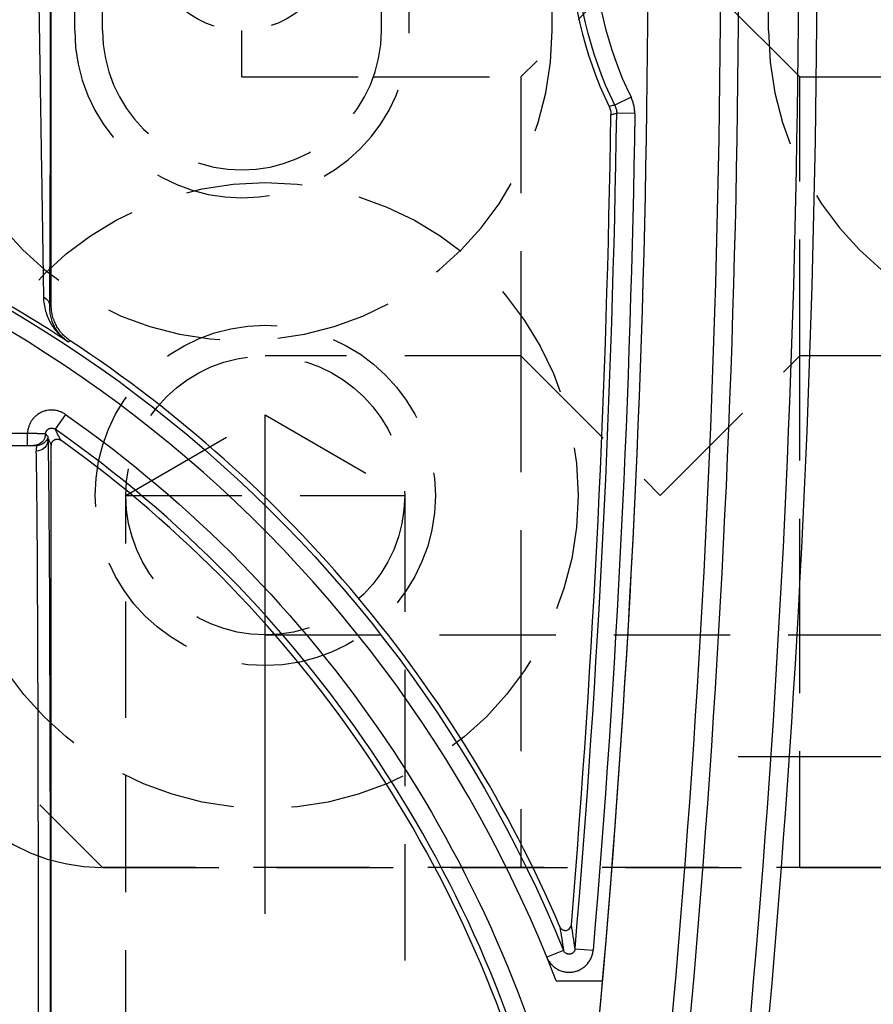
# Model space of a CAD drawing. Extents: x 2651 to 7771, y -1163 to 1075.
# Tile 251 of 256: x 4129 to 4147, y 665 to 686. Entities that reach past the tile are written whole.
import ezdxf

# ---------------------------------------------------------------- set-up
doc = ezdxf.new("R2010")
doc.units = 0
doc.header["$LTSCALE"] = 10
for name, pattern in [('CENTER', [2, 1.25, -0.25, 0.25, -0.25]), ('DASHED', [0.75, 0.5, -0.25]), ('HIDDEN', [0.375, 0.25, -0.125])]:
    doc.linetypes.add(name, pattern=pattern)
doc.layers.get('0').update_dxf_attribs({"linetype": 'CONTINUOUS'})
doc.layers.get('Defpoints').update_dxf_attribs({"linetype": 'CONTINUOUS'})
for name, color, linetype in [('1', 7, 'CONTINUOUS'), ('111', 7, 'CONTINUOUS'), ('204', 7, 'CONTINUOUS'), ('COOL', 150, 'HIDDEN'), ('DIM', 3, 'CONTINUOUS'), ('LAYER_103', 7, 'CONTINUOUS')]:
    doc.layers.add(name, color=color, linetype=linetype)
doc.styles.get("Standard").update_dxf_attribs({"font": 'romans.shx'})
doc.dimstyles.new('MM& INCH5', dxfattribs={"dimtxt": 5, "dimasz": 2.5, "dimexe": 1, "dimexo": 0.5, "dimtad": 0, "dimrnd": 1.38778e-17, "dimzin": 9, "dimdsep": 46, "dimtxsty": 'Standard', "dimblk": 'CLOSED', "dimcen": 0, "dimclrd": 3, "dimclre": 3, "dimclrt": 3, "dimazin": 2, "dimtfac": 0.75, "dimtofl": 0, "dimtmove": 0, "dimatfit": 3, "dimfxl": 0, "dimtolj": 1, "dimarcsym": 0})

# ---------------------------------------------------------------- blocks, each defined once
blk = doc.blocks.new('DSD')
at = {"layer": '1', "color": 7, "linetype": 'Continuous'}
for p, q in [((503.222, 511.076), (503.222, 526.911)), ((502.312, 508.067), (502.711, 508.067)), ((503.222, 464.844), (503.222, 508.076))]:
    blk.add_line(p, q, dxfattribs=at)
at = {"layer": '1', "color": 252, "linetype": 'Continuous'}
for p, q in [((515.695, 515.56), (515.346, 515.388)), ((515.775, 515.205), (515.386, 515.211)), ((503.222, 511.076), (503.189, 511.058)), ((503.586, 510.294), (503.63, 510.319)), ((503.526, 508.737), (503.303, 508.419)), ((502.711, 508.326), (502.312, 508.326)), ((502.711, 508.067), (502.711, 508.326)), ((514.243, 497.209), (513.883, 497.063)), ((514.492, 497.247), (514.879, 497.214))]:
    blk.add_line(p, q, dxfattribs=at)
at = {"layer": '1', "color": 110, "linetype": 'Continuous'}
blk.add_line((514.084, 496.554), (515.084, 496.554), dxfattribs=at)
at = {"layer": '1', "color": 252, "linetype": 'Continuous'}
for centre, radius, start, end in [((258.538, 518.994), 260.764, 351.21206, 8.78754), ((258.538, 518.994), 257.526, 351.21206, 8.78794), ((522.668, 518.994), 7.773, 153.7827, 206.2173), ((258.538, 518.994), 256.876, 355.14365, 359.15617), ((487.959, 486.516), 26.743, 13.2714, 54.9863)]:
    blk.add_arc(centre, radius, start, end, dxfattribs=at)
at = {"layer": '1', "color": 7, "linetype": 'Continuous', "extrusion": (0, 0, -1)}
for radius in [261.153, 259.08]:
    blk.add_arc((-258.538, 518.994), radius, 171.21206, 188.78794, dxfattribs=at)
at = {"layer": '1', "color": 252, "linetype": 'Continuous', "extrusion": (0, 0, -1)}
for centre, radius, start, end in [((-258.538, 518.994), 259.469, 171.21206, 188.78794), ((-522.668, 518.994), 8.162, 333.7827, 26.2173), ((-258.538, 518.994), 257.265, 180.84383, 184.85635), ((-487.959, 486.516), 28.376, 96.2147, 157.8612), ((-487.959, 486.516), 27.132, 125.0137, 166.7286)]:
    blk.add_arc(centre, radius, start, end, dxfattribs=at)
at = {"layer": '1', "color": 7, "linetype": 'Continuous'}
for centre, radius, start, end in [((522.668, 518.994), 8.284, 153.9784, 206.0216), ((258.538, 518.994), 256.753, 355.25578, 359.1496), ((487.959, 486.516), 28.454, 56.6874, 60.8315), ((487.959, 486.516), 28.499, 23.1464, 56.6401), ((487.959, 486.516), 26.62, 13.3184, 54.4749)]:
    blk.add_arc(centre, radius, start, end, dxfattribs=at)
at = {"layer": '1', "color": 110, "linetype": 'Continuous'}
for centre, radius, start, end in [((258.538, 518.994), 257.526, 351.21206, 0), ((487.959, 486.516), 27.988, 21.018, 83.7852)]:
    blk.add_arc(centre, radius, start, end, dxfattribs=at)
at = {"layer": '1', "color": 252, "linetype": 'Continuous', "extrusion": (0, 0, -1)}
for centre, major_axis, ratio, start_param, end_param in [((502.93, 511.058), (0.259, -0.002), 0.892611, 5.202832, 6.273506), ((502.841, 508.326), (0, -0.259), 0.999989, 4.746385, 6.283185), ((502.897, 508.203), (-0.259, -0.008), 0.990677, 3.173626, 4.743828), ((502.905, 508.326), (0, -0.259), 0.999977, 4.993749, 6.283185)]:
    blk.add_ellipse(centre, major_axis=major_axis, ratio=ratio, start_param=start_param, end_param=end_param, dxfattribs=at)
at = {"layer": '1', "color": 252, "linetype": 'Continuous'}
blk.add_ellipse((503.149, 495.113), major_axis=(0, 13.213), ratio=0.004363, start_param=4.712389, end_param=6.146594, dxfattribs=at)
at = {"layer": '1', "color": 7, "linetype": 'Continuous'}
blk.add_ellipse((502.89, 495.113), major_axis=(0, 12.954), ratio=0.004451, start_param=4.712389, end_param=6.146594, dxfattribs=at)
for points, knots in [([(502.947, 518.039), (502.95, 517.867), (502.955, 517.524), (502.961, 517.183), (502.964, 516.97), (502.965, 516.927), (502.966, 516.842), (502.968, 516.715), (502.97, 516.589), (502.974, 516.338), (502.979, 516.006), (502.987, 515.517), (502.992, 515.197), (502.997, 514.88), (503, 514.724), (503.002, 514.549), (503.003, 514.53), (503.003, 514.491), (503.004, 514.433), (503.006, 514.299), (503.008, 514.186), (503.012, 513.962), (503.017, 513.67), (503.021, 513.391), (503.025, 513.118), (503.028, 512.985), (503.031, 512.79), (503.032, 512.726), (503.033, 512.647), (503.033, 512.631), (503.034, 512.6), (503.034, 512.553), (503.037, 512.384), (503.039, 512.238), (503.043, 512.014), (503.044, 511.907), (503.047, 511.754), (503.047, 511.704), (503.048, 511.644), (503.048, 511.632), (503.049, 511.608), (503.049, 511.573), (503.051, 511.446), (503.052, 511.34), (503.053, 511.261)], [0, 0, 0, 0, 0.0625, 0.125, 0.125, 0.140625, 0.140625, 0.15625, 0.1875, 0.1875, 0.25, 0.3125, 0.375, 0.375, 0.4375, 0.4375, 0.445312, 0.445312, 0.453125, 0.46875, 0.5, 0.5, 0.5625, 0.625, 0.625, 0.6875, 0.6875, 0.71875, 0.71875, 0.726562, 0.726562, 0.734375, 0.75, 0.8125, 0.8125, 0.875, 0.875, 0.90625, 0.90625, 0.914062, 0.914062, 0.921875, 0.9375, 1, 1, 1, 1]), ([(515.346, 515.388), (515.353, 515.374), (515.365, 515.346), (515.373, 515.317), (515.379, 515.295), (515.38, 515.287), (515.382, 515.272), (515.383, 515.265), (515.386, 515.242), (515.387, 515.226), (515.386, 515.211)], [0, 0, 0, 0, 0.25, 0.5, 0.5, 0.625, 0.625, 0.75, 0.75, 1, 1, 1, 1]), ([(515.224, 515.359), (515.231, 515.346), (515.242, 515.318), (515.251, 515.289), (515.256, 515.267), (515.257, 515.259), (515.259, 515.244), (515.26, 515.237), (515.263, 515.214), (515.263, 515.199), (515.263, 515.183)], [0, 0, 0, 0, 0.25, 0.5, 0.5, 0.625, 0.625, 0.75, 0.75, 1, 1, 1, 1]), ([(503.053, 511.261), (503.054, 511.208), (503.059, 511.156), (503.074, 511.056), (503.085, 511.007), (503.112, 510.912), (503.128, 510.867), (503.166, 510.779), (503.187, 510.736), (503.234, 510.655), (503.26, 510.616), (503.301, 510.56), (503.323, 510.533), (503.346, 510.506), (503.361, 510.489), (503.369, 510.481), (503.408, 510.438), (503.442, 510.407), (503.494, 510.362), (503.521, 510.341), (503.553, 510.317), (503.569, 510.306), (503.577, 510.3), (503.586, 510.294)], [0, 0, 0, 0, 0.125, 0.125, 0.25, 0.25, 0.375, 0.375, 0.5, 0.5, 0.625, 0.625, 0.6875, 0.71875, 0.71875, 0.75, 0.75, 0.875, 0.875, 0.9375, 0.96875, 0.984375, 1, 1, 1, 1]), ([(503.587, 510.293), (503.583, 510.296), (503.58, 510.299), (503.576, 510.301), (503.572, 510.304), (503.561, 510.312), (503.536, 510.33), (503.516, 510.347), (503.476, 510.381), (503.45, 510.406), (503.42, 510.439), (503.409, 510.452), (503.386, 510.48), (503.369, 510.501), (503.338, 510.545), (503.299, 510.606), (503.268, 510.673), (503.24, 510.743), (503.228, 510.78), (503.208, 510.855), (503.201, 510.894), (503.191, 510.974), (503.188, 511.016), (503.189, 511.058)], [0, 0, 0, 0, 0.007813, 0.007813, 0.015625, 0.03125, 0.0625, 0.125, 0.125, 0.25, 0.25, 0.28125, 0.3125, 0.375, 0.375, 0.5, 0.625, 0.625, 0.75, 0.75, 0.875, 0.875, 1, 1, 1, 1]), ([(503.63, 510.319), (503.599, 510.34), (503.539, 510.385), (503.486, 510.436), (503.448, 510.477), (503.436, 510.492), (503.418, 510.514), (503.412, 510.521), (503.401, 510.536), (503.373, 510.574), (503.329, 510.645), (503.298, 510.713), (503.281, 510.756), (503.277, 510.765), (503.271, 510.783), (503.268, 510.792), (503.259, 510.818), (503.254, 510.836), (503.241, 510.891), (503.227, 510.964), (503.222, 511.039), (503.222, 511.076)], [0, 0, 0, 0, 0.125, 0.25, 0.25, 0.3125, 0.3125, 0.34375, 0.34375, 0.375, 0.5, 0.625, 0.625, 0.65625, 0.65625, 0.6875, 0.6875, 0.75, 0.75, 0.875, 1, 1, 1, 1]), ([(503.1, 508.317), (503.1, 508.323), (503.101, 508.335), (503.104, 508.346), (503.106, 508.353), (503.107, 508.358), (503.109, 508.362), (503.113, 508.37), (503.117, 508.378), (503.121, 508.384), (503.124, 508.388), (503.127, 508.392), (503.129, 508.396), (503.134, 508.401), (503.142, 508.409), (503.151, 508.417), (503.158, 508.421), (503.162, 508.424), (503.166, 508.426), (503.174, 508.43), (503.182, 508.434), (503.189, 508.436), (503.193, 508.437), (503.198, 508.439), (503.203, 508.44), (503.21, 508.441), (503.221, 508.443), (503.233, 508.442), (503.24, 508.442), (503.245, 508.441), (503.25, 508.441), (503.259, 508.439), (503.267, 508.437), (503.274, 508.434), (503.279, 508.433), (503.283, 508.431), (503.287, 508.429), (503.294, 508.425), (503.299, 508.422), (503.303, 508.419)], [0, 0, 0, 0, 0.0625, 0.125, 0.125, 0.15625, 0.15625, 0.1875, 0.25, 0.25, 0.28125, 0.28125, 0.3125, 0.3125, 0.375, 0.4375, 0.4375, 0.46875, 0.46875, 0.5, 0.5625, 0.5625, 0.59375, 0.59375, 0.625, 0.625, 0.6875, 0.75, 0.75, 0.78125, 0.78125, 0.8125, 0.875, 0.875, 0.90625, 0.90625, 0.9375, 0.9375, 1, 1, 1, 1]), ([(503.103, 508.317), (503.098, 508.317), (503.094, 508.317), (503.089, 508.318), (503.084, 508.318), (503.079, 508.318), (503.075, 508.318), (503.07, 508.318), (503.065, 508.318), (503.061, 508.318), (503.056, 508.318), (503.051, 508.319), (503.047, 508.319), (503.042, 508.319), (503.037, 508.319), (503.019, 508.319), (503.003, 508.32), (502.967, 508.321), (502.948, 508.321), (502.921, 508.322), (502.916, 508.322), (502.905, 508.322), (502.888, 508.323), (502.86, 508.323), (502.836, 508.324), (502.818, 508.324), (502.812, 508.324), (502.799, 508.324), (502.793, 508.325), (502.762, 508.325), (502.737, 508.326), (502.711, 508.326)], [0, 0, 0, 0, 0.0625, 0.0625, 0.09375, 0.09375, 0.125, 0.125, 0.25, 0.25, 0.28125, 0.28125, 0.3125, 0.3125, 0.375, 0.375, 0.5, 0.5, 0.625, 0.625, 0.65625, 0.65625, 0.6875, 0.75, 0.8125, 0.8125, 0.84375, 0.84375, 0.875, 0.875, 1, 1, 1, 1]), ([(503.157, 508.203), (503.156, 508.211), (503.156, 508.217), (503.156, 508.23), (503.156, 508.235), (503.158, 508.241), (503.151, 508.25), (503.161, 508.249), (503.154, 508.254)], [0, 0, 0, 0, 0.25, 0.25, 0.5, 0.5, 0.75, 1, 1, 1, 1]), ([(503.222, 508.076), (503.222, 508.082), (503.223, 508.094), (503.225, 508.105), (503.228, 508.113), (503.229, 508.117), (503.231, 508.122), (503.234, 508.13), (503.238, 508.138), (503.242, 508.145), (503.245, 508.149), (503.247, 508.153), (503.25, 508.156), (503.255, 508.162), (503.263, 508.171), (503.272, 508.178), (503.279, 508.183), (503.283, 508.186), (503.287, 508.188), (503.295, 508.193), (503.303, 508.196), (503.311, 508.199), (503.315, 508.2), (503.32, 508.201), (503.324, 508.202), (503.332, 508.204), (503.343, 508.205), (503.355, 508.205), (503.363, 508.205), (503.368, 508.204), (503.373, 508.204), (503.381, 508.202), (503.39, 508.2), (503.397, 508.197), (503.402, 508.195), (503.406, 508.193), (503.41, 508.191), (503.417, 508.188), (503.422, 508.185), (503.427, 508.181)], [0, 0, 0, 0, 0.0625, 0.125, 0.125, 0.15625, 0.15625, 0.1875, 0.25, 0.25, 0.28125, 0.28125, 0.3125, 0.3125, 0.375, 0.4375, 0.4375, 0.46875, 0.46875, 0.5, 0.5625, 0.5625, 0.59375, 0.59375, 0.625, 0.625, 0.6875, 0.75, 0.75, 0.78125, 0.78125, 0.8125, 0.875, 0.875, 0.90625, 0.90625, 0.9375, 0.9375, 1, 1, 1, 1]), ([(502.711, 508.067), (502.72, 508.067), (502.728, 508.067), (502.741, 508.067), (502.746, 508.067), (502.751, 508.067), (502.755, 508.067), (502.773, 508.067), (502.765, 508.067), (502.785, 508.067), (502.774, 508.067), (502.801, 508.067), (502.783, 508.067), (502.819, 508.067), (502.793, 508.067), (502.828, 508.067), (502.802, 508.067), (502.834, 508.067), (502.812, 508.067), (502.841, 508.067), (502.821, 508.067), (502.844, 508.067), (502.83, 508.067), (502.845, 508.067), (502.84, 508.067)], [0, 0, 0, 0, 0.125, 0.125, 0.1875, 0.1875, 0.25, 0.3125, 0.3125, 0.375, 0.375, 0.5, 0.5, 0.625, 0.625, 0.6875, 0.6875, 0.75, 0.75, 0.875, 0.875, 0.9375, 0.9375, 1, 1, 1, 1]), ([(502.841, 508.067), (502.849, 508.067), (502.859, 508.067), (502.88, 508.067), (502.892, 508.067), (502.905, 508.067)], [0, 0, 0, 0, 0.5, 0.5, 1, 1, 1, 1]), ([(502.904, 508.067), (502.909, 508.068), (502.906, 508.061), (502.905, 508.055), (502.905, 508.05), (502.904, 508.046), (502.902, 508.032), (502.901, 508.026), (502.9, 508.013), (502.899, 508.007), (502.898, 507.984), (502.897, 507.966), (502.897, 507.946)], [0, 0, 0, 0, 0.125, 0.25, 0.25, 0.5, 0.5, 0.625, 0.625, 0.75, 0.75, 1, 1, 1, 1]), ([(514.164, 497.718), (514.176, 497.698), (514.2, 497.66), (514.257, 497.639), (514.313, 497.639), (514.382, 497.668), (514.401, 497.725), (514.412, 497.758)], [0, 0, 0, 0, 0.20527, 0.387397, 0.502822, 0.700563, 1, 1, 1, 1]), ([(514.492, 497.247), (514.491, 497.24), (514.49, 497.233), (514.488, 497.223), (514.486, 497.219), (514.484, 497.213), (514.483, 497.208), (514.478, 497.199), (514.475, 497.193), (514.469, 497.184), (514.467, 497.18), (514.463, 497.176), (514.46, 497.172), (514.453, 497.164), (514.447, 497.16), (514.439, 497.153), (514.435, 497.151), (514.43, 497.147), (514.426, 497.145), (514.417, 497.14), (514.41, 497.137), (514.401, 497.134), (514.396, 497.133), (514.39, 497.131), (514.385, 497.131), (514.375, 497.129), (514.368, 497.129), (514.358, 497.129), (514.353, 497.129), (514.347, 497.13), (514.342, 497.13), (514.332, 497.132), (514.325, 497.134), (514.316, 497.138), (514.311, 497.139), (514.306, 497.142), (514.302, 497.144), (514.293, 497.149), (514.287, 497.153), (514.276, 497.162), (514.27, 497.167), (514.261, 497.178), (514.252, 497.19), (514.246, 497.203), (514.243, 497.209)], [0, 0, 0, 0, 0.0625, 0.0625, 0.09375, 0.09375, 0.125, 0.125, 0.1875, 0.1875, 0.21875, 0.21875, 0.25, 0.25, 0.3125, 0.3125, 0.34375, 0.34375, 0.375, 0.375, 0.4375, 0.4375, 0.46875, 0.46875, 0.5, 0.5, 0.5625, 0.5625, 0.59375, 0.59375, 0.625, 0.625, 0.6875, 0.6875, 0.71875, 0.71875, 0.75, 0.75, 0.8125, 0.8125, 0.875, 0.875, 0.9375, 1, 1, 1, 1])]:
    blk.add_open_spline(points, degree=3, knots=knots, dxfattribs=at)
at = {"layer": '1', "color": 252, "linetype": 'Continuous'}
for points, knots in [([(503.189, 511.058), (503.189, 511.139), (503.19, 511.225), (503.191, 511.41), (503.192, 511.508), (503.193, 511.714), (503.194, 511.932), (503.196, 512.171), (503.196, 512.327), (503.196, 512.374), (503.197, 512.422), (503.197, 512.454), (503.197, 512.47), (503.197, 512.551), (503.197, 512.617), (503.198, 512.817), (503.199, 512.954), (503.2, 513.235), (503.201, 513.523), (503.201, 513.824), (503.202, 514.055), (503.202, 514.172), (503.202, 514.31), (503.203, 514.37), (503.203, 514.409), (503.203, 514.429), (503.203, 514.61), (503.203, 514.772), (503.204, 515.099), (503.205, 515.43), (503.205, 515.935), (503.206, 516.278), (503.206, 516.538), (503.206, 516.669), (503.206, 516.8), (503.206, 516.888), (503.206, 516.932), (503.206, 517.153), (503.206, 517.506), (503.206, 517.861), (503.206, 518.039)], [0, 0, 0, 0, 0.0625, 0.0625, 0.125, 0.125, 0.1875, 0.25, 0.25, 0.265625, 0.273438, 0.273438, 0.28125, 0.28125, 0.3125, 0.3125, 0.375, 0.375, 0.4375, 0.5, 0.5, 0.53125, 0.546875, 0.554688, 0.554688, 0.5625, 0.5625, 0.625, 0.625, 0.6875, 0.75, 0.8125, 0.8125, 0.84375, 0.859375, 0.859375, 0.875, 0.875, 0.9375, 1, 1, 1, 1]), ([(515.346, 515.388), (515.323, 515.383), (515.3, 515.377), (515.259, 515.368), (515.242, 515.364), (515.224, 515.359)], [0, 0, 0, 0, 0.564246, 0.564246, 1, 1, 1, 1]), ([(515.775, 515.205), (515.775, 515.236), (515.774, 515.267), (515.77, 515.305), (515.769, 515.313), (515.767, 515.328), (515.764, 515.351), (515.759, 515.373), (515.749, 515.418), (515.732, 515.476), (515.709, 515.532), (515.695, 515.56)], [0, 0, 0, 0, 0.25, 0.25, 0.3125, 0.3125, 0.375, 0.5, 0.5, 0.75, 1, 1, 1, 1]), ([(515.263, 515.183), (515.289, 515.189), (515.314, 515.195), (515.355, 515.204), (515.371, 515.207), (515.386, 515.211)], [0, 0, 0, 0, 0.618522, 0.618522, 1, 1, 1, 1]), ([(503.526, 508.737), (503.507, 508.751), (503.487, 508.763), (503.461, 508.776), (503.45, 508.781), (503.429, 508.791), (503.413, 508.797), (503.38, 508.809), (503.358, 508.815), (503.324, 508.822), (503.312, 508.824), (503.295, 508.827), (503.283, 508.828), (503.248, 508.831), (503.196, 508.831), (503.15, 508.825), (503.121, 508.82), (503.116, 508.818), (503.104, 508.816), (503.087, 508.811), (503.07, 508.806), (503.038, 508.795), (503.016, 508.786), (502.985, 508.77), (502.975, 508.765), (502.96, 508.756), (502.955, 508.753), (502.945, 508.746), (502.921, 508.73), (502.88, 508.698), (502.847, 508.664), (502.829, 508.642), (502.825, 508.637), (502.818, 508.628), (502.807, 508.614), (502.797, 508.6), (502.779, 508.57), (502.768, 508.55), (502.753, 508.518), (502.749, 508.507), (502.742, 508.491), (502.74, 508.485), (502.737, 508.474), (502.728, 508.447), (502.716, 508.396), (502.712, 508.349), (502.711, 508.326)], [0, 0, 0, 0, 0.0625, 0.0625, 0.078125, 0.09375, 0.125, 0.125, 0.1875, 0.1875, 0.21875, 0.21875, 0.234375, 0.25, 0.3125, 0.375, 0.375, 0.390625, 0.390625, 0.40625, 0.4375, 0.4375, 0.5, 0.5, 0.53125, 0.53125, 0.546875, 0.546875, 0.5625, 0.625, 0.6875, 0.6875, 0.703125, 0.703125, 0.71875, 0.75, 0.75, 0.8125, 0.8125, 0.84375, 0.84375, 0.859375, 0.859375, 0.875, 0.9375, 1, 1, 1, 1]), ([(513.883, 497.063), (513.894, 497.036), (513.92, 496.985), (513.954, 496.938), (513.978, 496.911), (513.983, 496.906), (513.993, 496.895), (514.008, 496.88), (514.025, 496.866), (514.058, 496.838), (514.082, 496.822), (514.113, 496.804), (514.12, 496.801), (514.132, 496.794), (514.152, 496.785), (514.172, 496.776), (514.212, 496.762), (514.24, 496.754), (514.276, 496.747), (514.283, 496.746), (514.297, 496.744), (514.319, 496.742), (514.34, 496.74), (514.383, 496.74), (514.412, 496.742), (514.448, 496.747), (514.455, 496.748), (514.469, 496.751), (514.49, 496.756), (514.511, 496.762), (514.552, 496.775), (514.578, 496.786), (514.611, 496.803), (514.617, 496.807), (514.629, 496.814), (514.648, 496.825), (514.666, 496.837), (514.7, 496.864), (514.721, 496.883), (514.746, 496.909), (514.751, 496.915), (514.76, 496.926), (514.774, 496.942), (514.787, 496.96), (514.811, 496.996), (514.824, 497.021), (514.839, 497.054), (514.842, 497.061), (514.847, 497.074), (514.855, 497.095), (514.861, 497.115), (514.872, 497.157), (514.877, 497.185), (514.879, 497.214)], [0, 0, 0, 0, 0.0625, 0.125, 0.125, 0.140625, 0.140625, 0.15625, 0.1875, 0.1875, 0.25, 0.25, 0.265625, 0.265625, 0.28125, 0.3125, 0.3125, 0.375, 0.375, 0.390625, 0.390625, 0.40625, 0.4375, 0.4375, 0.5, 0.5, 0.515625, 0.515625, 0.53125, 0.5625, 0.5625, 0.625, 0.625, 0.640625, 0.640625, 0.65625, 0.6875, 0.6875, 0.75, 0.75, 0.765625, 0.765625, 0.78125, 0.8125, 0.8125, 0.875, 0.875, 0.890625, 0.890625, 0.90625, 0.9375, 0.9375, 1, 1, 1, 1])]:
    blk.add_open_spline(points, degree=3, knots=knots, dxfattribs=at)
for points in [[(503.427, 508.181), (503.386, 508.261), (503.345, 508.34), (503.303, 508.419)], [(503.157, 508.203), (503.178, 508.161), (503.2, 508.118), (503.222, 508.076)], [(514.164, 497.718), (514.19, 497.551), (514.217, 497.382), (514.243, 497.209)], [(514.492, 497.247), (514.466, 497.421), (514.439, 497.591), (514.412, 497.758)]]:
    blk.add_open_spline(points, degree=3, dxfattribs=at)
at = {"layer": '1', "color": 7, "linetype": 'Continuous'}
blk.add_open_spline([(503.154, 508.254), (503.134, 508.275), (503.116, 508.296), (503.1, 508.317)], degree=3, dxfattribs=at)
blk = doc.blocks.new('*D109')
at = {"layer": 'Defpoints', "color": 0}
for p in [(4086.684, 927.642), (4086.684, 894.882), (4171.684, 387.642)]:
    blk.add_point(p, dxfattribs=at)
at = {"layer": 'DIM', "color": 3, "lineweight": -2}
blk.add_line((4086.684, 895.382), (4086.684, 927.642), dxfattribs=at)
at = {"layer": 'DIM', "color": 3, "insert": (4086.684, 948.624), "char_height": 5, "attachment_point": 5, "rotation": 90}
blk.add_mtext('\\A1;85 [3.346]', dxfattribs=at)
blk = doc.blocks.new('_Closed')
at = {"color": 0, "linetype": 'ByBlock', "lineweight": -2}
for p, q in [((-1, 0.1667), (0, 0)), ((-1, 0.1667), (-1, -0.1667)), ((0, 0), (-1, -0.1667)), ((0, 0), (-1, 0))]:
    blk.add_line(p, q, dxfattribs=at)
blk = doc.blocks.new('*D110')
at = {"layer": 'Defpoints', "color": 0}
for p in [(4064.684, 927.642), (4064.684, 906.842), (4171.684, 387.642)]:
    blk.add_point(p, dxfattribs=at)
at = {"layer": 'DIM', "color": 3, "lineweight": -2}
blk.add_line((4064.684, 907.342), (4064.684, 927.642), dxfattribs=at)
at = {"layer": 'DIM', "color": 3, "insert": (4064.684, 950.648), "char_height": 5, "attachment_point": 5, "rotation": 90}
blk.add_mtext('\\A1;107 [4.213]', dxfattribs=at)
blk = doc.blocks.new('*D111')
at = {"layer": 'Defpoints', "color": 0}
for p in [(4051.684, 927.642), (4051.684, 912.642), (4171.684, 387.642)]:
    blk.add_point(p, dxfattribs=at)
at = {"layer": 'DIM', "color": 3, "lineweight": -2}
blk.add_line((4051.684, 913.142), (4051.684, 927.642), dxfattribs=at)
at = {"layer": 'DIM', "color": 3, "insert": (4051.684, 950.648), "char_height": 5, "attachment_point": 5, "rotation": 90}
blk.add_mtext('\\A1;120 [4.724]', dxfattribs=at)
blk = doc.blocks.new('*D112')
at = {"layer": 'Defpoints', "color": 0}
for p in [(3974.684, 927.642), (3974.684, 892.822), (4171.684, 387.642)]:
    blk.add_point(p, dxfattribs=at)
at = {"layer": 'DIM', "color": 3, "lineweight": -2}
blk.add_line((3974.684, 893.322), (3974.684, 927.642), dxfattribs=at)
at = {"layer": 'DIM', "color": 3, "insert": (3974.684, 950.648), "char_height": 5, "attachment_point": 5, "rotation": 90}
blk.add_mtext('\\A1;197 [7.756]', dxfattribs=at)
blk = doc.blocks.new('*D113')
at = {"layer": 'Defpoints', "color": 0}
for p in [(3966.684, 927.642), (3971.684, 807.17), (4171.684, 387.642)]:
    blk.add_point(p, dxfattribs=at)
at = {"layer": 'DIM', "color": 3, "lineweight": -2}
for p, q in [((3966.684, 922.642), (3966.684, 927.642)), ((3971.684, 917.642), (3966.684, 922.642)), ((3971.684, 807.67), (3971.684, 917.642))]:
    blk.add_line(p, q, dxfattribs=at)
at = {"layer": 'DIM', "color": 3, "insert": (3966.684, 951.005), "char_height": 5, "attachment_point": 5, "rotation": 90}
blk.add_mtext('\\A1;200 [7.874]', dxfattribs=at)
blk = doc.blocks.new('*D114')
at = {"layer": 'Defpoints', "color": 0}
for p in [(3931.684, 927.642), (3931.684, 912.642), (4171.684, 387.642)]:
    blk.add_point(p, dxfattribs=at)
at = {"layer": 'DIM', "color": 3, "lineweight": -2}
blk.add_line((3931.684, 913.142), (3931.684, 927.642), dxfattribs=at)
at = {"layer": 'DIM', "color": 3, "insert": (3931.684, 951.005), "char_height": 5, "attachment_point": 5, "rotation": 90}
blk.add_mtext('\\A1;240 [9.449]', dxfattribs=at)
blk = doc.blocks.new('*D115')
at = {"layer": 'Defpoints', "color": 0}
for p in [(3896.684, 927.642), (3896.684, 910.642), (4171.684, 387.642)]:
    blk.add_point(p, dxfattribs=at)
at = {"layer": 'DIM', "color": 3, "lineweight": -2}
blk.add_line((3896.684, 911.142), (3896.684, 927.642), dxfattribs=at)
at = {"layer": 'DIM', "color": 3, "insert": (3896.684, 953.386), "char_height": 5, "attachment_point": 5, "rotation": 90}
blk.add_mtext('\\A1;275 [10.827]', dxfattribs=at)
blk = doc.blocks.new('*D122')
at = {"layer": 'Defpoints', "color": 0}
for p in [(3881.004, 912.642), (3898.684, 912.642), (4171.684, 387.642)]:
    blk.add_point(p, dxfattribs=at)
at = {"layer": 'DIM', "color": 3, "lineweight": -2}
blk.add_line((3898.184, 912.642), (3881.004, 912.642), dxfattribs=at)
at = {"layer": 'DIM', "color": 3, "insert": (3855.26, 912.642), "char_height": 5, "attachment_point": 5}
blk.add_mtext('\\A1;525 [20.669]', dxfattribs=at)
blk = doc.blocks.new('*D123')
at = {"layer": 'Defpoints', "color": 0}
for p in [(3857.842, 862.642), (3869.984, 862.642), (4171.684, 387.642)]:
    blk.add_point(p, dxfattribs=at)
at = {"layer": 'DIM', "color": 3, "lineweight": -2}
blk.add_line((3869.484, 862.642), (3857.842, 862.642), dxfattribs=at)
at = {"layer": 'DIM', "color": 3, "insert": (3832.098, 862.642), "char_height": 5, "attachment_point": 5}
blk.add_mtext('\\A1;475 [18.701]', dxfattribs=at)
blk = doc.blocks.new('*D124')
at = {"layer": 'Defpoints', "color": 0}
for p in [(3941.504, 859.642), (3857.842, 854.642), (4171.684, 387.642)]:
    blk.add_point(p, dxfattribs=at)
at = {"layer": 'DIM', "color": 3, "lineweight": -2}
for p, q in [((3867.842, 859.642), (3862.842, 854.642)), ((3941.004, 859.642), (3867.842, 859.642)), ((3862.842, 854.642), (3857.842, 854.642))]:
    blk.add_line(p, q, dxfattribs=at)
at = {"layer": 'DIM', "color": 3, "insert": (3832.098, 854.642), "char_height": 5, "attachment_point": 5}
blk.add_mtext('\\A1;472 [18.583]', dxfattribs=at)
blk = doc.blocks.new('*D125')
at = {"layer": 'Defpoints', "color": 0}
for p in [(3870.047, 797.642), (3962.156, 797.642), (4171.684, 387.642)]:
    blk.add_point(p, dxfattribs=at)
at = {"layer": 'DIM', "color": 3, "lineweight": -2}
blk.add_line((3961.656, 797.642), (3870.047, 797.642), dxfattribs=at)
at = {"layer": 'DIM', "color": 3, "insert": (3844.303, 797.642), "char_height": 5, "attachment_point": 5}
blk.add_mtext('\\A1;410 [16.142]', dxfattribs=at)
blk = doc.blocks.new('*D126')
at = {"layer": 'Defpoints', "color": 0}
for p in [(3870.047, 832.642), (4069.264, 832.642), (4171.684, 387.642)]:
    blk.add_point(p, dxfattribs=at)
at = {"layer": 'DIM', "color": 3, "lineweight": -2}
blk.add_line((4068.764, 832.642), (3870.047, 832.642), dxfattribs=at)
at = {"layer": 'DIM', "color": 3, "insert": (3846.684, 832.642), "char_height": 5, "attachment_point": 5}
blk.add_mtext('\\A1;445 [17.52]', dxfattribs=at)
blk = doc.blocks.new('*D127')
at = {"layer": 'Defpoints', "color": 0}
for p in [(3857.842, 879.642), (4071.444, 879.642), (4171.684, 387.642)]:
    blk.add_point(p, dxfattribs=at)
at = {"layer": 'DIM', "color": 3, "lineweight": -2}
blk.add_line((4070.944, 879.642), (3857.842, 879.642), dxfattribs=at)
at = {"layer": 'DIM', "color": 3, "insert": (3834.479, 879.642), "char_height": 5, "attachment_point": 5}
blk.add_mtext('\\A1;492 [19.37]', dxfattribs=at)
blk = doc.blocks.new('*D128')
at = {"layer": 'Defpoints', "color": 0}
for p in [(3857.842, 899.642), (4057.484, 899.642), (4171.684, 387.642)]:
    blk.add_point(p, dxfattribs=at)
at = {"layer": 'DIM', "color": 3, "lineweight": -2}
blk.add_line((4056.984, 899.642), (3857.842, 899.642), dxfattribs=at)
at = {"layer": 'DIM', "color": 3, "insert": (3832.098, 899.642), "char_height": 5, "attachment_point": 5}
blk.add_mtext('\\A1;512 [20.157]', dxfattribs=at)
blk = doc.blocks.new('*D129')
at = {"layer": 'Defpoints', "color": 0}
for p in [(3870.047, 743.242), (4076.434, 743.242), (4171.684, 387.642)]:
    blk.add_point(p, dxfattribs=at)
at = {"layer": 'DIM', "color": 3, "lineweight": -2}
blk.add_line((4075.934, 743.242), (3870.047, 743.242), dxfattribs=at)
at = {"layer": 'DIM', "color": 3, "insert": (3849.065, 743.242), "char_height": 5, "attachment_point": 5}
blk.add_mtext('\\A1;355.6 [14]', dxfattribs=at)
blk = doc.blocks.new('*D130')
at = {"layer": 'Defpoints', "color": 0}
for p in [(3870.047, 762.642), (3896.684, 762.642), (4171.684, 387.642)]:
    blk.add_point(p, dxfattribs=at)
at = {"layer": 'DIM', "color": 3, "lineweight": -2}
blk.add_line((3896.184, 762.642), (3870.047, 762.642), dxfattribs=at)
at = {"layer": 'DIM', "color": 3, "insert": (3844.303, 762.642), "char_height": 5, "attachment_point": 5}
blk.add_mtext('\\A1;375 [14.764]', dxfattribs=at)
blk = doc.blocks.new('*D131')
at = {"layer": 'Defpoints', "color": 0}
for p in [(3870.047, 719.642), (3896.684, 719.642), (4171.684, 387.642)]:
    blk.add_point(p, dxfattribs=at)
at = {"layer": 'DIM', "color": 3, "lineweight": -2}
blk.add_line((3896.184, 719.642), (3870.047, 719.642), dxfattribs=at)
at = {"layer": 'DIM', "color": 3, "insert": (3844.303, 719.642), "char_height": 5, "attachment_point": 5}
blk.add_mtext('\\A1;332 [13.071]', dxfattribs=at)
blk = doc.blocks.new('*D156')
at = {"layer": 'Defpoints', "color": 0}
for p in [(4095.484, 927.642), (4095.484, 766.102), (4171.684, 387.642)]:
    blk.add_point(p, dxfattribs=at)
at = {"layer": 'DIM', "color": 3, "lineweight": -2}
blk.add_line((4095.484, 766.602), (4095.484, 927.642), dxfattribs=at)
at = {"layer": 'DIM', "color": 3, "insert": (4095.484, 943.862), "char_height": 5, "attachment_point": 5, "rotation": 90}
blk.add_mtext('\\A1;76.2 [3]', dxfattribs=at)
blk = doc.blocks.new('*D157')
at = {"layer": 'Defpoints', "color": 0}
for p in [(4103.484, 927.642), (4096.684, 860.062), (4171.684, 387.642)]:
    blk.add_point(p, dxfattribs=at)
at = {"layer": 'DIM', "color": 3, "lineweight": -2}
for p, q in [((4103.484, 922.642), (4103.484, 927.642)), ((4096.684, 917.642), (4103.484, 922.642)), ((4096.684, 860.562), (4096.684, 917.642))]:
    blk.add_line(p, q, dxfattribs=at)
at = {"layer": 'DIM', "color": 3, "insert": (4103.484, 948.624), "char_height": 5, "attachment_point": 5, "rotation": 90}
blk.add_mtext('\\A1;75 [2.953]', dxfattribs=at)
blk = doc.blocks.new('A$C2C2739AE')
at = {"layer": '111', "color": 110, "linetype": 'Continuous'}
blk.add_line((-26.365, 85), (26.365, 85), dxfattribs=at)
at = {"layer": '111', "color": 110, "linetype": 'DASHED'}
blk.add_line((29.875, 82.38), (-29.875, 82.38), dxfattribs=at)
blk = doc.blocks.new('A$C7E3E5291')
at = {"layer": '204', "color": 6, "linetype": 'HIDDEN'}
for p, q in [((-41.9, -2), (-41.9, 2)), ((-41.3, -2), (-41.3, 2)), ((-35.3, -2), (-35.3, 2)), ((-34.7, -2), (-34.7, 2)), ((-31.63, -2), (-31.63, 2)), ((-26.97, -2), (-26.97, 2)), ((-29.3, 0), (-32.3, -3)), ((-26.3, -3), (-29.3, 0)), ((-38.3, -3), (-38.3, -2)), ((-38.3, -3), (-35.472, -3)), ((-35.472, -3), (-32.3, -3)), ((-32.3, -3), (-32.3, -9)), ((-26.3, -3), (-23.126, -3)), ((-26.3, -9), (-26.3, -3)), ((-32.3, -9), (-37.8, -9)), ((-32.3, -9), (-29.3, -12)), ((-32.3, -9), (-32.3, -15)), ((-29.3, -12), (-26.3, -9)), ((-5.3, -9), (-26.3, -9)), ((-26.3, -15), (-26.3, -9)), ((-37.8, -15), (-5.3, -15)), ((-32.3, -15), (-32.3, -20)), ((-26.3, -20), (-26.3, -15)), ((-45.3, -16), (-41.3, -20)), ((-41.3, -20), (-9.3, -20))]:
    blk.add_line(p, q, dxfattribs=at)
for centre, radius in [((-38.3, 0), 2), ((-37.8, -12), 6.73), ((-37.8, -12), 3.66), ((-37.8, -12), 3)]:
    blk.add_circle(centre, radius, dxfattribs=at)
for centre, radius in [((-38.3, -2), 6.67), ((-38.3, -2), 3.6), ((-38.3, -2), 3), ((-20.3, -2), 6.67)]:
    blk.add_arc(centre, radius, 180, 0, dxfattribs=at)
at = {"layer": 'LAYER_103', "color": 6, "linetype": 'HIDDEN'}
blk.add_line((-9.3, -20), (-41.3, -20), dxfattribs=at)
blk.add_circle((-37.8, -12), 3, dxfattribs=at)
blk.add_arc((-41.3, -16), 4, 180, 270, dxfattribs=at)

msp = doc.modelspace()

# ---------------------------------------------------------------- linework, layer by layer
at = {"layer": 'COOL', "color": 1, "linetype": 'CENTER'}
msp.add_line((4133.884, -113.358), (4133.884, 677.374), dxfattribs=at)
at = {"layer": 'COOL'}
msp.add_line((4130.884, 675.642), (4136.884, 675.642), dxfattribs=at)
msp.add_lwpolyline([(4130.883, -101.64), (4130.884, 675.642), (4133.884, 677.374), (4136.884, 675.642), (4136.883, -101.64)], dxfattribs=at)

# ---------------------------------------------------------------- block references
at = {"layer": 'DIM'}
for name, p in [('A$C2C2739AE', (4171.684, 587.642)), ('DSD', (3626.059, 168.648)), ('A$C7E3E5291', (4171.684, 687.642))]:
    msp.add_blockref(name, p, dxfattribs=at)

# ---------------------------------------------------------------- dimensions: what is measured, and where the dimension line sits
for feature_location, offset, dtype, picture, middle in [((3896.684, 910.642), (0, 17), 1, '*D115', (3896.684, 953.386)), ((3931.684, 912.642), (0, 15), 1, '*D114', (3931.684, 951.005)), ((3971.684, 807.17), (-5, 120.472), 1, '*D113', (3966.684, 951.005)), ((3974.684, 892.822), (0, 34.82), 1, '*D112', (3974.684, 950.648)), ((4051.684, 912.642), (0, 15), 1, '*D111', (4051.684, 950.648)), ((4064.684, 906.842), (0, 20.8), 1, '*D110', (4064.684, 950.648)), ((4086.684, 894.882), (0, 32.76), 1, '*D109', (4086.684, 948.624)), ((4096.684, 860.062), (6.8, 67.58), 1, '*D157', (4103.484, 948.624)), ((4095.484, 766.102), (0, 161.54), 1, '*D156', (4095.484, 943.862)), ((3898.684, 912.642), (-17.68, 0), 0, '*D122', (3855.26, 912.642)), ((4057.484, 899.642), (-199.642, 0), 0, '*D128', (3832.098, 899.642)), ((4071.444, 879.642), (-213.602, 0), 0, '*D127', (3834.479, 879.642)), ((3869.984, 862.642), (-12.142, 0), 0, '*D123', (3832.098, 862.642)), ((3941.504, 859.642), (-83.662, -5), 0, '*D124', (3832.098, 854.642)), ((4069.264, 832.642), (-199.217, 0), 0, '*D126', (3846.684, 832.642)), ((3962.156, 797.642), (-92.109, 0), 0, '*D125', (3844.303, 797.642)), ((3896.684, 762.642), (-26.637, 0), 0, '*D130', (3844.303, 762.642)), ((4076.434, 743.242), (-206.387, 0), 0, '*D129', (3849.065, 743.242)), ((3896.684, 719.642), (-26.637, 0), 0, '*D131', (3844.303, 719.642))]:
    dim = msp.add_ordinate_dim(feature_location=feature_location, offset=offset, dtype=dtype, origin=(4171.684, 387.642), dimstyle='MM& INCH5', dxfattribs=at)
    dim.commit()
    dim.dimension.update_dxf_attribs({"geometry": picture, "text_midpoint": middle})

doc.saveas('drawing.dxf')
